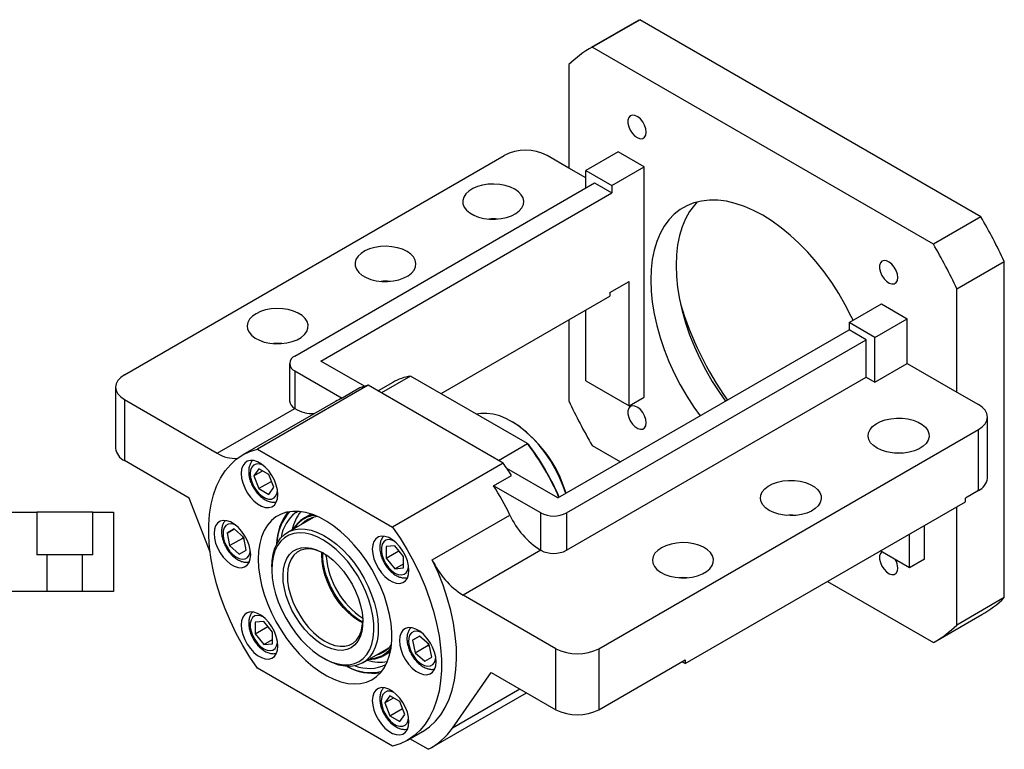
# Paper-space layout 'MBCS35L-I' of a CAD drawing. Header units: millimetres. Extents: x 11 to 324, y 10 to 199.
# Tile 4 of 4: x 179 to 287, y 119 to 199. Entities that reach past the tile are written whole.
import ezdxf

# ---------------------------------------------------------------- set-up
doc = ezdxf.new("R2010")
doc.units = ezdxf.units.MM

psp = doc.layouts.new('MBCS35L-I')

# ---------------------------------------------------------------- linework, layer by layer
at = {"color": 7, "linetype": 'Continuous', "lineweight": 25}
for p, q in [((246.6739, 198.6949), (241.4885, 195.7014)), ((241.5937, 195.7615), (246.7792, 198.755)), ((246.6739, 198.6949), (246.7792, 198.755)), ((284.0656, 177.23), (246.7792, 198.755)), ((278.8802, 174.2365), (241.5937, 195.7615)), ((239.0238, 193.8428), (239.0238, 182.5474)), ((244.4449, 184.317), (240.9094, 182.276)), ((247.2733, 182.6842), (244.4449, 184.317)), ((190.4691, 159.9601), (231.9527, 183.908)), ((239.0238, 182.5474), (236.6667, 183.908)), ((240.9094, 181.4588), (239.0238, 182.5474)), ((240.9094, 180.3709), (240.9094, 182.276)), ((240.9094, 182.276), (243.7378, 180.6432)), ((243.7378, 180.6432), (247.2733, 182.6842)), ((247.2733, 157.5075), (247.2733, 182.6842)), ((209.0896, 162.0017), (241.8522, 180.9152)), ((241.8522, 180.9152), (243.7378, 179.8267)), ((211.918, 161.4575), (243.7378, 179.8267)), ((243.7378, 180.6432), (243.7378, 179.8267)), ((284.0656, 177.23), (278.8802, 174.2365)), ((281.4502, 169.3506), (286.6356, 172.3441)), ((286.6356, 135.5997), (286.6356, 172.3441)), ((243.5021, 168.9395), (245.6234, 170.1641)), ((245.6234, 156.5551), (245.6234, 170.1641)), ((281.4502, 158.0551), (281.4502, 169.3506)), ((225.0718, 157.8916), (243.5021, 168.5312)), ((243.5021, 168.9395), (243.5021, 168.5312)), ((240.9094, 159.2764), (240.9094, 167.0344)), ((269.6651, 165.6757), (273.2006, 167.7167)), ((273.2006, 167.7167), (276.029, 166.0839)), ((239.0238, 165.9459), (239.0238, 157.0985)), ((272.4935, 164.0429), (276.029, 166.0839)), ((276.029, 161.1847), (276.029, 166.0839)), ((237.8452, 146.49), (269.6651, 164.8592)), ((272.4935, 164.0429), (269.6651, 165.6757)), ((269.6651, 165.6757), (269.6651, 164.8592)), ((271.5507, 163.7706), (269.6651, 164.8592)), ((238.7881, 144.8572), (271.5507, 163.7706)), ((271.5507, 159.6879), (271.5507, 163.7706)), ((272.4935, 159.1437), (272.4935, 164.0429)), ((216.6894, 158.703), (211.918, 161.4575)), ((208.5038, 161.1853), (208.5038, 157.1026)), ((209.0896, 160.3689), (214.2414, 157.3948)), ((209.0896, 160.3689), (209.0896, 156.2862)), ((272.4935, 159.1437), (276.029, 161.1847)), ((276.029, 161.1847), (281.4502, 158.0551)), ((221.7399, 159.8151), (218.558, 157.9782)), ((234.5288, 152.4322), (221.7399, 159.8151)), ((238.7881, 140.7745), (271.5507, 159.6879)), ((271.5507, 159.6879), (272.4935, 159.1437)), ((189.4928, 158.5994), (189.4928, 151.931)), ((217.1023, 158.8186), (205.0108, 151.8383)), ((216.1977, 158.5242), (214.2414, 157.3948)), ((231.8596, 150.2994), (217.1023, 158.8186)), ((219.8017, 159.1262), (218.1855, 158.1932)), ((240.9094, 159.2764), (245.6234, 156.5551)), ((190.4691, 157.2387), (190.4691, 150.5703)), ((190.4691, 157.2387), (200.6064, 151.3866)), ((245.6234, 156.5551), (247.2733, 157.5075)), ((281.4502, 158.0551), (283.8072, 156.6944)), ((200.6064, 151.3866), (209.0916, 156.285)), ((213.5253, 157.0425), (203.3901, 151.1916)), ((209.0896, 156.2862), (209.0916, 156.285)), ((284.7835, 148.6653), (284.7835, 155.3337)), ((232.8965, 154.7889), (232.7787, 154.857)), ((242.3236, 130.0251), (283.8072, 153.9731)), ((283.8072, 147.3046), (283.8072, 153.9731)), ((205.0108, 151.8383), (219.7681, 143.3191)), ((231.3469, 150.5953), (234.5288, 152.4322)), ((234.5288, 152.4322), (234.6118, 152.3843)), ((241.5937, 152.2126), (244.676, 150.4333)), ((197.5402, 146.4882), (190.4691, 150.5703)), ((205.1498, 149.6909), (204.6055, 148.9164)), ((206.2385, 149.0624), (205.1498, 149.6909)), ((231.8596, 150.2994), (219.7681, 143.3191)), ((237.8452, 146.49), (232.2724, 149.7071)), ((204.6055, 148.9164), (205.5484, 149.4607)), ((204.6055, 148.9164), (205.1498, 147.5134)), ((206.7828, 147.6594), (206.2385, 149.0624)), ((230.8078, 147.8313), (232.7641, 148.9606)), ((206.5303, 148.3103), (205.1498, 147.5134)), ((205.1498, 147.5134), (206.2385, 146.8849)), ((206.2385, 146.8849), (206.7828, 147.6594)), ((235.9596, 144.8572), (230.8078, 147.8313)), ((199.8147, 140.5885), (197.5402, 146.4882)), ((283.8072, 147.3046), (282.393, 146.4882)), ((282.393, 146.08), (282.393, 146.4882)), ((251.7517, 128.3911), (282.393, 146.08)), ((281.4502, 132.6063), (281.4502, 145.5357)), ((173.6029, 144.9499), (180.8809, 144.9499)), ((180.8809, 144.9499), (180.8809, 140.2833)), ((186.9916, 144.9499), (180.8809, 144.9499)), ((186.9916, 140.2833), (186.9916, 144.9499)), ((186.9916, 144.9499), (189.2696, 144.9499)), ((189.2696, 144.9499), (189.2696, 136.2833)), ((211.1087, 144.3702), (208.2731, 142.7332)), ((209.1852, 144.8981), (209.3837, 145.0285)), ((210.8703, 144.7329), (210.0599, 144.2651)), ((210.9764, 144.2938), (211.0328, 144.349)), ((224.114, 139.7211), (232.5993, 144.6196)), ((235.9596, 140.7745), (235.9596, 144.8572)), ((238.7881, 144.8572), (238.7881, 140.7745)), ((210.1937, 143.943), (209.8215, 143.6271)), ((277.9146, 139.8187), (277.9146, 143.4947)), ((202.4438, 143.1028), (201.674, 142.6582)), ((201.674, 142.6582), (202.4439, 143.1027)), ((201.674, 142.6582), (201.9558, 141.2813)), ((201.9558, 141.2813), (203.3997, 142.1148)), ((203.4954, 142.1703), (202.4438, 143.1028)), ((203.3646, 142.2863), (203.3997, 142.1148)), ((203.3997, 142.1148), (203.5305, 141.9988)), ((203.7772, 140.7934), (203.4954, 142.1703)), ((276.2647, 138.8662), (276.2647, 142.5422)), ((201.9558, 141.2813), (203.0074, 140.3488)), ((220.0275, 141.2706), (219.0847, 141.1863)), ((219.0847, 141.1863), (219.0847, 139.9291)), ((220.9703, 140.0977), (220.0275, 141.2706)), ((182.021, 140.2833), (180.8809, 140.2833)), ((182.021, 136.2833), (182.021, 140.2833)), ((185.8516, 140.2833), (182.021, 140.2833)), ((185.8516, 140.2833), (185.8516, 136.2833)), ((186.9916, 140.2833), (185.8516, 140.2833)), ((203.0074, 140.3488), (203.7772, 140.7934)), ((219.0847, 139.9291), (220.4652, 140.7261)), ((219.0847, 139.9291), (220.0275, 138.7563)), ((220.9703, 138.8406), (220.9703, 140.0977)), ((235.9576, 140.7757), (227.4723, 135.8772)), ((235.9596, 140.7745), (235.9576, 140.7757)), ((276.2647, 138.8662), (273.0809, 140.7042)), ((206.5676, 138.9636), (206.5676, 138.6915)), ((220.0275, 138.7563), (220.9703, 139.3006)), ((220.0275, 138.7563), (220.9703, 138.8406)), ((277.9146, 139.8187), (276.2647, 138.8662)), ((267.305, 137.3698), (278.8802, 130.6876)), ((182.021, 136.2833), (170.9363, 136.2833)), ((185.8516, 136.2833), (182.021, 136.2833)), ((189.2696, 136.2833), (185.8516, 136.2833)), ((237.6095, 130.0251), (227.4723, 135.8772)), ((286.6356, 135.5997), (281.4502, 132.6063)), ((278.9854, 130.7477), (284.1709, 133.7412)), ((205.6941, 132.9934), (204.7513, 132.9091)), ((204.7513, 132.9091), (204.7513, 131.652)), ((204.7513, 131.652), (206.1318, 132.4489)), ((206.6369, 131.8206), (205.6941, 132.9934)), ((204.7513, 131.652), (205.6941, 130.4791)), ((206.6369, 130.5635), (206.6369, 131.8206)), ((222.7142, 131.4009), (221.9444, 130.9564)), ((221.9444, 130.9564), (222.7143, 131.4008)), ((223.7658, 130.4685), (222.7142, 131.4009)), ((205.6941, 130.4791), (206.637, 131.0234)), ((205.6941, 130.4791), (206.6369, 130.5635)), ((221.9444, 130.9564), (222.2262, 129.5794)), ((222.2262, 129.5794), (223.6701, 130.413)), ((223.635, 130.5845), (223.6701, 130.413)), ((223.6701, 130.413), (223.8009, 130.297)), ((224.0476, 129.0915), (223.7658, 130.4685)), ((216.5057, 128.4723), (219.3414, 130.1092)), ((218.7259, 129.2536), (219.5363, 129.7214)), ((219.3155, 130.0632), (219.2091, 130.0329)), ((222.2262, 129.5794), (223.2778, 128.647)), ((237.6095, 123.3567), (237.6095, 130.0251)), ((242.3236, 130.0251), (242.3236, 123.3567)), ((212.1528, 129.0165), (212.3885, 128.8804)), ((223.2778, 128.647), (224.0476, 129.0915)), ((242.3236, 123.3567), (251.7517, 128.7994)), ((251.7517, 128.3911), (251.3981, 128.5953)), ((251.7517, 128.7994), (251.7517, 128.3911)), ((219.7681, 119.3672), (205.0108, 127.8864)), ((226.3117, 121.3552), (230.5385, 127.4387)), ((230.5385, 127.4387), (237.6095, 123.3567)), ((219.4831, 124.8648), (218.9388, 124.0903)), ((220.5718, 124.2363), (219.4831, 124.8648)), ((224.0385, 119.2342), (234.3946, 125.2127)), ((218.9388, 124.0903), (219.8818, 124.6347)), ((218.9388, 124.0903), (219.4831, 122.6874)), ((221.1161, 122.8334), (220.5718, 124.2363)), ((219.4831, 122.6874), (220.8636, 123.4843)), ((220.5718, 122.0589), (221.1161, 122.8334)), ((219.4831, 122.6874), (220.5718, 122.0589)), ((221.3887, 120.0139), (223.0386, 120.9663)), ((223.6541, 119.0288), (221.6682, 120.1752))]:
    psp.add_line(p, q, dxfattribs=at)
at = {"color": 8, "linetype": 'Continuous', "lineweight": 25}
for p, q in [((212.5177, 140.0881), (212.5094, 140.2799)), ((233.6941, 125.617), (226.3117, 121.3552))]:
    psp.add_line(p, q, dxfattribs=at)
at = {"color": 7, "linetype": 'Continuous', "lineweight": 25, "flags": 128}
for points in [[(247.4887, 186.462), (247.4442, 186.8286), (247.3146, 187.2141), (247.1115, 187.5841), (246.8529, 187.9058), (246.5618, 188.1506), (246.2641, 188.2967), (245.9861, 188.3312), (245.7526, 188.251), (245.5844, 188.0632), (245.4964, 187.7845), (245.4964, 187.4397), (245.5844, 187.0594), (245.7526, 186.6774), (245.9861, 186.3276), (246.2641, 186.0412), (246.5618, 185.8435), (246.8529, 185.7522), (247.1115, 185.7753), (247.3146, 185.9108), (247.4442, 186.1467), (247.4887, 186.462)], [(233.1312, 180.2342), (232.6425, 180.4671), (232.0863, 180.6424), (231.4827, 180.7538), (230.8535, 180.7973), (230.2214, 180.7712), (229.6093, 180.6765), (229.0393, 180.5166), (228.532, 180.2974), (228.1057, 180.0267), (227.7759, 179.7143), (227.5544, 179.3716), (227.4493, 179.0108), (227.4644, 178.6451), (227.5991, 178.2876), (227.8486, 177.9513), (228.2038, 177.6483), (228.6519, 177.3897), (229.1767, 177.1846), (229.7592, 177.0406), (230.3785, 176.9628), (231.012, 176.9541), (231.6369, 177.0148), (232.2307, 177.1426), (232.7718, 177.333), (233.2407, 177.5791), (233.6205, 177.872), (233.8973, 178.201), (234.0614, 178.5544), (234.1066, 178.9193), (234.0313, 179.2826), (233.8384, 179.631), (233.5347, 179.9521), (233.1312, 180.2342)], [(270.1023, 165.9281), (269.9091, 166.3341), (269.2544, 167.6047), (268.5381, 168.8454), (267.7651, 170.0477), (266.9406, 171.2033), (266.0704, 172.3045), (265.1603, 173.3436), (264.2166, 174.3136), (263.2458, 175.2079), (262.2543, 176.0203), (261.2491, 176.7453), (260.237, 177.3779), (259.2248, 177.9139), (258.2196, 178.3495), (257.2282, 178.6818), (256.2573, 178.9085), (255.3136, 179.028), (254.4035, 179.0396), (253.5333, 178.9432), (252.7089, 178.7394), (251.9358, 178.4296), (251.2195, 178.016), (250.5648, 177.5013), (249.9762, 176.8891), (249.4577, 176.1836), (249.0128, 175.3895), (248.6445, 174.5123), (248.3555, 173.558), (248.1476, 172.5331), (248.0223, 171.4447), (247.9804, 170.3001), (248.0223, 169.1071), (248.1476, 167.874), (248.3555, 166.6091), (248.6445, 165.3211), (249.0128, 164.0188), (249.4577, 162.711), (249.9762, 161.4068), (250.5648, 160.115), (251.2195, 158.8444), (251.9358, 157.6037), (252.7089, 156.4014), (253.3768, 155.4562)], [(253.0739, 178.8444), (252.7575, 178.4947), (252.239, 177.7892), (251.7941, 176.9951), (251.4258, 176.1179), (251.1368, 175.1636), (250.9289, 174.1387), (250.8036, 173.0503), (250.7617, 171.9057)], [(221.3461, 173.4308), (220.8574, 173.6637), (220.3012, 173.839), (219.6976, 173.9504), (219.0684, 173.9939), (218.4363, 173.9678), (217.8242, 173.8731), (217.2542, 173.7132), (216.7469, 173.494), (216.3206, 173.2233), (215.9908, 172.9109), (215.7693, 172.5682), (215.6642, 172.2074), (215.6793, 171.8417), (215.814, 171.4842), (216.0635, 171.1479), (216.4187, 170.8449), (216.8668, 170.5863), (217.3916, 170.3812), (217.9741, 170.2372), (218.5933, 170.1594), (219.2269, 170.1507), (219.8518, 170.2114), (220.4455, 170.3392), (220.9867, 170.5296), (221.4556, 170.7757), (221.8353, 171.0686), (222.1122, 171.3976), (222.2762, 171.751), (222.3215, 172.1159), (222.2462, 172.4792), (222.0533, 172.8276), (221.7496, 173.1487), (221.3461, 173.4308)], [(274.9887, 170.5865), (274.9442, 170.9532), (274.8146, 171.3387), (274.6115, 171.7087), (274.3529, 172.0304), (274.0618, 172.2751), (273.7641, 172.4213), (273.4861, 172.4558), (273.2526, 172.3755), (273.0844, 172.1878), (272.9964, 171.9091), (272.9964, 171.5643), (273.0844, 171.1839), (273.2526, 170.8019), (273.4861, 170.4522), (273.7641, 170.1657), (274.0618, 169.9681), (274.3529, 169.8768), (274.6115, 169.8999), (274.8146, 170.0354), (274.9442, 170.2713), (274.9887, 170.5865)], [(250.7617, 171.9057), (250.8036, 170.7127), (250.9289, 169.4796), (251.1368, 168.2147), (251.4258, 166.9267), (251.7941, 165.6244), (252.239, 164.3166), (252.7575, 163.0124), (253.3461, 161.7206), (254.0008, 160.45), (254.7171, 159.2093), (255.4901, 158.007), (256.1581, 157.0618)], [(204.8469, 166.6274), (204.4435, 166.3453), (204.1398, 166.0242), (203.9468, 165.6758), (203.8716, 165.3125), (203.9168, 164.9476), (204.0808, 164.5942), (204.3577, 164.2652), (204.7374, 163.9723), (205.2064, 163.7262), (205.7475, 163.5358), (206.3412, 163.408), (206.9662, 163.3473), (207.5997, 163.356), (208.2189, 163.4338), (208.8014, 163.5778), (209.3263, 163.7829), (209.7744, 164.0415), (210.1295, 164.3445), (210.379, 164.6808), (210.5137, 165.0383), (210.5288, 165.404), (210.4237, 165.7648), (210.2022, 166.1075), (209.8724, 166.4199), (209.4462, 166.6906), (208.9388, 166.9098), (208.3688, 167.0697), (207.7567, 167.1644), (207.1246, 167.1905), (206.4954, 167.147), (205.8918, 167.0356), (205.3356, 166.8603), (204.8469, 166.6274)], [(207.6716, 163.3614), (207.1246, 163.3799), (206.7363, 163.3615)], [(190.4691, 159.9601), (190.0545, 159.6685), (189.7465, 159.3358), (189.5568, 158.9748), (189.4928, 158.5994), (189.5568, 158.224), (189.7465, 157.863), (190.0545, 157.5303), (190.4691, 157.2387)], [(247.4887, 154.706), (247.4442, 155.0726), (247.3146, 155.4581), (247.1115, 155.8281), (246.8529, 156.1498), (246.5618, 156.3946), (246.2641, 156.5407), (245.9861, 156.5752), (245.7526, 156.495), (245.5844, 156.3072), (245.4964, 156.0285), (245.4964, 155.6837), (245.5844, 155.3034), (245.7526, 154.9214), (245.9861, 154.5716), (246.2641, 154.2852), (246.5618, 154.0875), (246.8529, 153.9962), (247.1115, 154.0193), (247.3146, 154.1548), (247.4442, 154.3907), (247.4887, 154.706)], [(283.8072, 153.9731), (284.2217, 154.2647), (284.5298, 154.5974), (284.7194, 154.9583), (284.7835, 155.3337), (284.7195, 155.7092), (284.5298, 156.0701), (284.2217, 156.4028), (283.8072, 156.6944)], [(238.7033, 146.9853), (238.4217, 147.795), (238.0215, 148.7449), (237.5531, 149.677), (237.0223, 150.579), (236.4363, 151.4392), (235.8025, 152.2464), (235.1293, 152.99), (234.4254, 153.6604), (233.7001, 154.2489), (232.9627, 154.7477), (232.223, 155.1503), (231.4904, 155.4516), (230.7747, 155.6475), (230.085, 155.7356), (229.4305, 155.7146), (228.9857, 155.6321)], [(272.7292, 151.932), (272.3257, 152.2141), (272.022, 152.5352), (271.829, 152.8837), (271.7538, 153.2469), (271.799, 153.6118), (271.963, 153.9652), (272.2399, 154.2943), (272.6197, 154.5871), (273.0886, 154.8332), (273.6297, 155.0236), (274.2235, 155.1515), (274.8484, 155.2121), (275.4819, 155.2034), (276.1012, 155.1256), (276.6837, 154.9816), (277.2085, 154.7766), (277.6566, 154.5179), (278.0118, 154.2149), (278.2613, 153.8786), (278.396, 153.5212), (278.411, 153.1554), (278.306, 152.7947), (278.0845, 152.4519), (277.7547, 152.1395), (277.3284, 151.8688), (276.8211, 151.6496), (276.2511, 151.4898), (275.639, 151.3951), (275.0069, 151.369), (274.3777, 151.4124), (273.774, 151.5238), (273.2178, 151.6991), (272.7292, 151.932)], [(205.0108, 127.8864), (204.1781, 129.113), (203.4018, 130.384), (202.6871, 131.6909), (202.0388, 133.0245), (201.4616, 134.3758), (200.9592, 135.7355), (200.5352, 137.0944), (200.1925, 138.443), (199.9333, 139.7721), (199.7596, 141.0726), (199.6724, 142.3357), (199.6724, 143.5526), (199.7596, 144.715), (199.9333, 145.8149), (200.1925, 146.8448), (200.5352, 147.7977), (200.9592, 148.667), (201.4616, 149.4467), (202.0388, 150.1315), (202.6871, 150.7167), (203.4018, 151.1983), (204.1781, 151.573), (205.0108, 151.8383)], [(203.2193, 149.1723), (203.263, 148.6661), (203.3925, 148.1314), (203.6019, 147.5916), (203.8822, 147.0704), (204.221, 146.5905), (204.6036, 146.1729), (205.0133, 145.8358), (205.4322, 145.594), (205.8418, 145.4581), (206.2245, 145.4339), (206.5633, 145.5226), (206.8436, 145.7202), (207.053, 146.0182), (207.1824, 146.4035), (207.2262, 146.8592), (207.1824, 147.3655), (207.053, 147.9002), (206.8436, 148.4399), (206.5633, 148.9612), (206.2245, 149.4411), (205.8418, 149.8587), (205.4322, 150.1957), (205.0133, 150.4375), (204.6036, 150.5735), (204.221, 150.5976), (203.8822, 150.509), (203.6019, 150.3113), (203.3925, 150.0134), (203.263, 149.6281), (203.2193, 149.1723)], [(260.9441, 145.1286), (260.5406, 145.4107), (260.2369, 145.7318), (260.0439, 146.0803), (259.9687, 146.4435), (260.0139, 146.8084), (260.1779, 147.1618), (260.4548, 147.4909), (260.8346, 147.7837), (261.3035, 148.0298), (261.8446, 148.2202), (262.4384, 148.348), (263.0633, 148.4087), (263.6968, 148.4), (264.316, 148.3222), (264.8986, 148.1782), (265.4234, 147.9732), (265.8715, 147.7145), (266.2267, 147.4115), (266.4761, 147.0752), (266.6109, 146.7178), (266.6259, 146.352), (266.5208, 145.9913), (266.2994, 145.6485), (265.9696, 145.3361), (265.5433, 145.0654), (265.036, 144.8462), (264.466, 144.6864), (263.8539, 144.5917), (263.2218, 144.5656), (262.5925, 144.609), (261.9889, 144.7204), (261.4327, 144.8957), (260.9441, 145.1286)], [(205.0826, 139.8208), (205.124, 138.9001), (205.2477, 137.942), (205.4524, 136.9573), (205.7356, 135.9574), (206.0942, 134.9534), (206.5242, 133.9568), (207.0206, 132.9788), (207.5778, 132.0305), (208.1896, 131.1227), (208.8489, 130.2657), (209.5484, 129.4692), (210.28, 128.7421), (211.0355, 128.0928), (211.8064, 127.5286), (212.5839, 127.0558), (213.3592, 126.6799), (214.1235, 126.4051), (214.8681, 126.2345), (215.5847, 126.1701), (216.2651, 126.2125), (216.9015, 126.3614), (217.4868, 126.6149), (218.0144, 126.9702), (218.4782, 127.4234), (218.8731, 127.9693), (219.1945, 128.6016), (219.4387, 129.3133), (219.6031, 130.0962), (219.6858, 130.9415), (219.6858, 131.8397), (219.6031, 132.7804), (219.4387, 133.7532), (219.1945, 134.7469), (218.8731, 135.7503), (218.4782, 136.752), (218.0144, 137.7407), (217.4868, 138.7052), (216.9015, 139.6345), (216.2651, 140.5182), (215.5847, 141.3462), (214.8681, 142.109), (214.1235, 142.7982), (213.3592, 143.4058), (212.5839, 143.925), (211.8064, 144.35), (211.0355, 144.6758), (210.28, 144.8988), (209.5484, 145.0165), (208.8489, 145.0275), (208.1896, 144.9318), (207.5778, 144.7303), (207.0206, 144.4254), (206.5242, 144.0206), (206.0942, 143.5203), (205.7356, 142.9304), (205.4524, 142.2574), (205.2477, 141.5091), (205.124, 140.6938), (205.0826, 139.8208)], [(200.2507, 142.6102), (200.2945, 142.104), (200.4239, 141.5692), (200.6334, 141.0295), (200.9136, 140.5083), (201.2525, 140.0284), (201.6351, 139.6108), (202.0448, 139.2737), (202.4636, 139.0319), (202.8733, 138.896), (203.2559, 138.8718), (203.5948, 138.9605), (203.875, 139.1581), (204.0845, 139.4561), (204.2139, 139.8413), (204.2577, 140.2971), (204.2139, 140.8034), (204.0845, 141.3381), (203.875, 141.8778), (203.5948, 142.399), (203.2559, 142.8789), (202.8733, 143.2966), (202.4636, 143.6336), (202.0448, 143.8754), (201.6351, 144.0114), (201.2525, 144.0355), (200.9136, 143.9469), (200.6334, 143.7492), (200.4239, 143.4512), (200.2945, 143.066), (200.2507, 142.6102)], [(219.7681, 143.3191), (220.6007, 142.0925), (221.377, 140.8214), (222.0918, 139.5146), (222.74, 138.181), (223.3172, 136.8297), (223.8196, 135.4699), (224.2436, 134.1111), (224.5864, 132.7625), (224.8455, 131.4334), (225.0192, 130.1329), (225.1064, 128.8698), (225.1064, 127.6529), (225.0192, 126.4905), (224.8455, 125.3906), (224.5864, 124.3607), (224.2436, 123.4078), (223.8196, 122.5385), (223.3172, 121.7588), (222.74, 121.074), (222.0918, 120.4888), (221.377, 120.0071), (220.6007, 119.6324), (219.7681, 119.3672)], [(206.5676, 138.9636), (206.5957, 139.6079), (206.7069, 140.3453), (206.901, 141.0136), (207.1751, 141.603), (207.5252, 142.1048), (207.9463, 142.5119), (208.4321, 142.8182), (208.9757, 143.0193), (209.569, 143.1122), (210.2035, 143.0956), (210.8698, 142.9698), (211.5583, 142.7365), (212.2589, 142.3992), (212.9614, 141.9628), (213.6556, 141.4337), (214.3313, 140.8195), (214.9787, 140.1293), (215.5884, 139.373), (216.1514, 138.5618), (216.6595, 137.7074), (217.1054, 136.8223), (217.4825, 135.9195), (217.7853, 135.012), (218.0094, 134.1131), (218.1516, 133.236), (218.2098, 132.3934), (218.1831, 131.5975), (218.0719, 130.8601), (217.8778, 130.1919), (217.6037, 129.6025), (217.2536, 129.1006), (216.8325, 128.6936), (216.3467, 128.3873), (215.8031, 128.1862), (215.2098, 128.0933), (214.5753, 128.1099), (213.909, 128.2357), (213.2205, 128.469), (212.5199, 128.8062), (212.3885, 128.8804)], [(206.7612, 136.896), (206.9813, 136.0165), (207.2797, 135.1286), (207.6521, 134.2459), (208.0927, 133.3817), (208.5948, 132.5491), (209.1509, 131.7607), (209.7525, 131.0285), (210.3905, 130.3636), (211.0553, 129.776), (211.7367, 129.2747), (212.4244, 128.8673), (213.108, 128.5599), (213.7771, 128.3572), (214.4217, 128.2623), (215.0318, 128.2766), (215.5984, 128.3999), (216.1127, 128.6303), (216.567, 128.9643), (216.9544, 129.3969), (217.269, 129.9215), (217.5061, 130.5302), (217.662, 131.2137), (217.7345, 131.9617), (217.7223, 132.7628), (217.6257, 133.6049), (217.4462, 134.4752), (217.1865, 135.3606), (216.8504, 136.2476), (216.4432, 137.1227), (215.9709, 137.9727), (215.4408, 138.7847), (214.8608, 139.5465), (214.2398, 140.2463), (213.5872, 140.8738), (212.9129, 141.4192), (212.227, 141.8745), (211.54, 142.2326), (210.8624, 142.4881), (210.2043, 142.6372), (209.5758, 142.6776), (208.9863, 142.6087), (208.4448, 142.4315), (207.9596, 142.1487), (207.538, 141.7647), (207.1863, 141.2851), (206.9099, 140.7174), (206.713, 140.0701), (206.5986, 139.353), (206.5684, 138.577), (206.6229, 137.7538), (206.7612, 136.896)], [(217.5526, 140.8979), (217.5964, 140.3916), (217.7258, 139.8569), (217.9352, 139.3171), (218.2155, 138.7959), (218.5543, 138.316), (218.937, 137.8984), (219.3467, 137.5613), (219.7655, 137.3196), (220.1752, 137.1836), (220.5578, 137.1594), (220.8967, 137.2481), (221.1769, 137.4458), (221.3863, 137.7437), (221.5158, 138.129), (221.5595, 138.5847), (221.5158, 139.091), (221.3863, 139.6257), (221.1769, 140.1655), (220.8967, 140.6867), (220.5578, 141.1666), (220.1752, 141.5842), (219.7655, 141.9213), (219.3467, 142.1631), (218.937, 142.299), (218.5543, 142.3232), (218.2155, 142.2345), (217.9352, 142.0369), (217.7258, 141.7389), (217.5964, 141.3536), (217.5526, 140.8979)], [(207.9444, 136.5824), (207.8269, 137.3394), (207.7937, 138.0601), (207.8454, 138.7302), (207.9809, 139.3368), (208.1976, 139.8681), (208.4913, 140.3138), (208.8563, 140.665), (209.2855, 140.9151), (209.7705, 141.0592), (210.3019, 141.0944), (210.8693, 141.0201), (211.4618, 140.8376), (212.0677, 140.5507), (212.6753, 140.1648), (213.2727, 139.6874), (213.8483, 139.1279), (214.391, 138.4971), (214.8901, 137.8074), (215.336, 137.072), (215.7199, 136.3055), (216.0344, 135.5226), (216.2734, 134.7386), (216.4322, 133.9688), (216.5077, 133.2281), (216.4985, 132.5311), (216.4047, 131.8911), (216.2281, 131.3208), (215.9723, 130.8311), (215.6421, 130.4317), (215.244, 130.1302), (214.7858, 129.9327), (214.2764, 129.8428), (213.7256, 129.8624), (213.1443, 129.9911), (212.5436, 130.2264), (211.9354, 130.5637), (211.3314, 130.9964), (210.7434, 131.5161), (210.1829, 132.1127), (209.6608, 132.7745), (209.1871, 133.4888), (208.7712, 134.2416), (208.4212, 135.0182), (208.1437, 135.8036), (207.9444, 136.5824)], [(249.159, 141.0466), (248.7555, 140.7645), (248.4518, 140.4434), (248.2588, 140.095), (248.1836, 139.7317), (248.2288, 139.3668), (248.3928, 139.0135), (248.6697, 138.6844), (249.0495, 138.3915), (249.5184, 138.1454), (250.0595, 137.955), (250.6532, 137.8272), (251.2782, 137.7665), (251.9117, 137.7752), (252.5309, 137.853), (253.1135, 137.997), (253.6383, 138.2021), (254.0864, 138.4607), (254.4416, 138.7637), (254.691, 139.1), (254.8257, 139.4575), (254.8408, 139.8232), (254.7357, 140.184), (254.5143, 140.5267), (254.1845, 140.8391), (253.7582, 141.1098), (253.2509, 141.329), (252.6809, 141.4889), (252.0687, 141.5836), (251.4367, 141.6097), (250.8074, 141.5662), (250.2038, 141.4548), (249.6476, 141.2795), (249.159, 141.0466)], [(212.2432, 140.4473), (211.8904, 140.619), (211.3128, 140.8223), (210.7571, 140.9194), (210.2346, 140.9082), (209.756, 140.789), (209.331, 140.5643), (208.9682, 140.2385), (208.6751, 139.8184), (208.4576, 139.3125), (208.3202, 138.731), (208.2656, 138.0859), (208.2949, 137.3902), (208.4076, 136.6581)], [(273.2412, 140.6117), (273.0844, 140.4318), (272.9964, 140.1531), (272.9964, 139.8083), (273.0844, 139.428), (273.2526, 139.046), (273.4861, 138.6962), (273.7641, 138.4098), (274.0618, 138.2121), (274.3529, 138.1208), (274.6115, 138.1439), (274.8146, 138.2794), (274.9442, 138.5153), (274.9887, 138.8306), (274.9887, 138.8306)], [(223.0386, 120.9663), (223.0613, 120.9795), (223.7888, 121.4785), (224.4462, 122.0856), (225.029, 122.7965), (225.533, 123.6062), (225.9545, 124.5088), (226.2905, 125.4977), (226.5386, 126.5661), (226.697, 127.7061), (226.7646, 128.9096), (226.7409, 130.1679), (226.6261, 131.4721), (226.4209, 132.8128), (226.1269, 134.1803), (225.7462, 135.5648), (225.2815, 136.9565), (224.7362, 138.3452), (224.114, 139.7211)], [(251.9836, 137.7807), (251.4367, 137.7991), (251.0483, 137.7807)], [(208.4076, 136.6581), (208.6014, 135.9046), (208.8722, 135.1448), (209.2147, 134.3945), (209.6218, 133.6687), (210.0852, 132.9823), (210.5955, 132.3492), (211.1424, 131.7823), (211.7146, 131.2933), (212.3006, 130.8919), (212.8884, 130.5865), (213.466, 130.3832), (214.0218, 130.2861), (214.5442, 130.2973), (215.0228, 130.4164), (215.4479, 130.6412), (215.8106, 130.9669), (216.1037, 131.387), (216.3212, 131.893), (216.4586, 132.4744), (216.5116, 133.0535)], [(203.2193, 132.6207), (203.263, 132.1145), (203.3925, 131.5798), (203.6019, 131.04), (203.8822, 130.5188), (204.221, 130.0389), (204.6036, 129.6213), (205.0133, 129.2842), (205.4322, 129.0424), (205.8418, 128.9065), (206.2245, 128.8823), (206.5633, 128.971), (206.8436, 129.1686), (207.053, 129.4666), (207.1824, 129.8518), (207.2262, 130.3076), (207.1824, 130.8139), (207.053, 131.3486), (206.8436, 131.8883), (206.5633, 132.4095), (206.2245, 132.8894), (205.8418, 133.3071), (205.4322, 133.6441), (205.0133, 133.8859), (204.6036, 134.0219), (204.221, 134.046), (203.8822, 133.9574), (203.6019, 133.7597), (203.3925, 133.4617), (203.263, 133.0765), (203.2193, 132.6207)], [(220.5211, 130.9084), (220.5649, 130.4021), (220.6943, 129.8674), (220.9038, 129.3276), (221.184, 128.8064), (221.5229, 128.3265), (221.9055, 127.9089), (222.3152, 127.5718), (222.734, 127.3301), (223.1437, 127.1941), (223.5263, 127.1699), (223.8652, 127.2586), (224.1454, 127.4563), (224.3549, 127.7542), (224.4843, 128.1395), (224.5281, 128.5952), (224.4843, 129.1015), (224.3549, 129.6362), (224.1454, 130.176), (223.8652, 130.6972), (223.5263, 131.1771), (223.1437, 131.5947), (222.734, 131.9318), (222.3152, 132.1736), (221.9055, 132.3095), (221.5229, 132.3337), (221.184, 132.245), (220.9038, 132.0474), (220.6943, 131.7494), (220.5649, 131.3641), (220.5211, 130.9084)], [(217.5526, 124.3463), (217.5964, 123.84), (217.7258, 123.3053), (217.9352, 122.7655), (218.2155, 122.2443), (218.5543, 121.7644), (218.937, 121.3468), (219.3467, 121.0097), (219.7655, 120.7679), (220.1752, 120.632), (220.5578, 120.6078), (220.8967, 120.6965), (221.1769, 120.8942), (221.3863, 121.1921), (221.5158, 121.5774), (221.5595, 122.0331), (221.5158, 122.5394), (221.3863, 123.0741), (221.1769, 123.6139), (220.8967, 124.1351), (220.5578, 124.615), (220.1752, 125.0326), (219.7655, 125.3697), (219.3467, 125.6115), (218.937, 125.7474), (218.5543, 125.7716), (218.2155, 125.6829), (217.9352, 125.4853), (217.7258, 125.1873), (217.5964, 124.802), (217.5526, 124.3463)]]:
    psp.add_lwpolyline(points, dxfattribs=at)
at = {"color": 8, "linetype": 'Continuous', "lineweight": 25, "flags": 128}
for points in [[(205.6256, 150.0494), (205.5142, 150.103), (205.1648, 150.2053), (204.8461, 150.1961), (204.5768, 150.076), (204.3723, 149.852), (204.2447, 149.5372), (204.2014, 149.1497)], [(204.2014, 149.1497), (204.2447, 148.7121), (204.3723, 148.2499), (204.5768, 147.7898), (204.8461, 147.3588), (205.1648, 146.9817), (205.5142, 146.6805), (205.8741, 146.4728), (206.2235, 146.3705), (206.5421, 146.3797), (206.8115, 146.4998), (207.0159, 146.7238), (207.1435, 147.0386), (207.1853, 147.3477)], [(202.6571, 143.4873), (202.4565, 143.5767), (202.113, 143.6514), (201.805, 143.6142), (201.5505, 143.4673), (201.3643, 143.2191), (201.2573, 142.8842), (201.2356, 142.4819), (201.3004, 142.0357), (201.4481, 141.5715), (201.6701, 141.1162)], [(201.6701, 141.1162), (201.9533, 140.6964), (202.2815, 140.3364), (202.6355, 140.0572), (202.9947, 139.8749), (203.3383, 139.8002), (203.6462, 139.8374), (203.9007, 139.9843), (204.0869, 140.2325), (204.1939, 140.5674), (204.2168, 140.7856)], [(219.959, 141.775), (219.6702, 141.8934), (219.3337, 141.9403), (219.0376, 141.8752), (218.7989, 141.7019), (218.6317, 141.4305), (218.5456, 141.0767), (218.5456, 140.6611), (218.6317, 140.2079), (218.7989, 139.7434), (219.0376, 139.2946), (219.3337, 138.8876), (219.6702, 138.546), (220.0275, 138.2896), (220.3847, 138.1335), (220.7212, 138.0866), (221.0174, 138.1517), (221.256, 138.325), (221.4232, 138.5964), (221.5094, 138.9502), (221.5187, 139.0732)], [(216.5001, 132.8368), (216.0719, 133.069), (215.4859, 133.4704), (214.9136, 133.9594), (214.3668, 134.5263), (213.8564, 135.1593), (213.393, 135.8458), (212.9859, 136.5715), (212.6435, 137.3219), (212.3726, 138.0816), (212.1788, 138.8352), (212.0661, 139.5673), (212.0368, 140.263), (212.0499, 140.5457)], [(205.6256, 133.4978), (205.3369, 133.6162), (205.0004, 133.6631), (204.7042, 133.598), (204.4656, 133.4247), (204.2984, 133.1533), (204.2122, 132.7996), (204.2122, 132.384), (204.2984, 131.9308), (204.4656, 131.4663), (204.7042, 131.0175), (205.0004, 130.6104), (205.3369, 130.2688), (205.6941, 130.0125)], [(222.9275, 131.7855), (222.7269, 131.8749), (222.3833, 131.9496), (222.0754, 131.9124), (221.8209, 131.7654), (221.6347, 131.5173), (221.5277, 131.1823), (221.5059, 130.7801), (221.5708, 130.3339), (221.7185, 129.8696), (221.9404, 129.4144), (222.2237, 128.9946), (222.5519, 128.6346), (222.9059, 128.3553), (223.2651, 128.173), (223.6087, 128.0983), (223.9166, 128.1355), (224.1711, 128.2825), (224.3573, 128.5306), (224.4643, 128.8656), (224.4872, 129.0837)], [(205.6941, 130.0125), (206.0514, 129.8563), (206.3879, 129.8095), (206.684, 129.8746), (206.9227, 130.0478), (207.0899, 130.3193), (207.176, 130.673), (207.1853, 130.7961)], [(219.959, 125.2234), (219.8475, 125.277), (219.4981, 125.3792), (219.1795, 125.37), (218.9101, 125.25), (218.7057, 125.026), (218.5781, 124.7111), (218.5347, 124.3236), (218.5781, 123.886), (218.7057, 123.4238), (218.9101, 122.9638), (219.1795, 122.5327), (219.4981, 122.1556), (219.8475, 121.8545), (220.2074, 121.6467), (220.5568, 121.5445), (220.8755, 121.5536), (221.1448, 121.6737), (221.3493, 121.8977), (221.4769, 122.2126), (221.5187, 122.5216)]]:
    psp.add_lwpolyline(points, dxfattribs=at)
at = {"color": 7, "linetype": 'Continuous', "lineweight": 25}
for centre, radius, start, end in [((247.8543, 184.6949), 12.7147, 119.497709, 133.988715), ((234.3097, 179.359), 5.1234, 62.609682, 117.390331), ((230.7742, 171.241), 5.7463, 85.332041, 94.667897), ((228.2473, 144.7505), 64.5802, 25.294869, 30.194228), ((223.0619, 141.757), 64.5802, 25.294869, 30.194228), ((218.9891, 164.438), 5.7459, 85.331756, 94.668244), ((286.1185, 178.1655), 36.4109, 196.685761, 215.193987), ((209.3994, 161.1853), 0.8732, 110.783345, 249.216716), ((222.6658, 154.1386), 5.7515, 99.264404, 119.866818), ((218.5863, 152.7214), 6.2751, 103.679694, 112.37331), ((216.5402, 151.8182), 6.0319, 112.402612, 119.988706), ((209.5047, 157.2024), 1.0059, 185.695011, 245.625299), ((211.036, 159.3049), 3.5917, 237.224221, 273.126044), ((297.412, 184.6921), 64.5802, 205.294869, 210.194228), ((225.3119, 143.0257), 13.9964, 16.503346, 57.186959), ((191.161, 152.0973), 1.6764, 185.694365, 245.625824), ((211.6948, 135.2011), 28.606, 23.378027, 37.039125), ((211.976, 135.3637), 28.321, 23.31068, 36.940686), ((202.532, 154.3602), 3.5426, 237.073801, 274.946819), ((275.0862, 145.6607), 5.7458, 85.331658, 94.66828), ((206.8802, 132.4465), 30.7033, 32.538147, 35.553491), ((283.1153, 148.8317), 1.6765, 294.37455, 354.305356), ((204.5982, 131.1055), 31.0917, 25.763192, 32.544159), ((212.8971, 141.3961), 5.799, 142.073265, 179.347194), ((212.6101, 141.3035), 5.5046, 137.888704, 178.152387), ((211.8174, 141.5203), 4.2823, 127.928093, 171.226498), ((213.378, 142.0646), 4.6764, 141.177682, 167.961791), ((211.5573, 141.6602), 3.0036, 97.88628, 125.113353), ((211.5863, 141.6074), 2.997, 96.086142, 125.061098), ((211.8635, 141.5626), 2.9077, 95.626192, 125.049917), ((240.7524, 148.3536), 8.9675, 204.607134, 237.676844), ((237.3738, 147.5866), 3.074, 242.609606, 297.390374), ((263.3011, 138.8577), 5.7454, 85.331373, 94.668627), ((211.7518, 141.4785), 3.2646, 126.073104, 150.044867), ((211.7537, 141.4616), 3.213, 126.010564, 147.822597), ((237.3738, 143.5039), 3.074, 242.609606, 297.390374), ((232.2671, 143.4552), 8.9675, 204.607134, 237.676844), ((272.9384, 138.7558), 2.0517, 2.088033, 29.004374), ((277.8003, 144.7532), 12.722, 300.049902, 313.98674), ((272.6196, 141.7542), 12.7147, 299.497709, 313.988715), ((217.3023, 132.156), 2.8894, 285.082974, 324.374128), ((217.1886, 131.9104), 3.0629, 269.389554, 321.607406), ((217.1777, 131.9314), 3.021, 271.692969, 323.607502), ((239.9666, 134.5741), 5.1234, 242.609632, 297.390343), ((217.6271, 132.9704), 5.6306, 240.0688, 278.499979), ((217.392, 132.6271), 5.2062, 240.633682, 283.314472), ((217.2125, 132.1332), 4.2628, 248.887489, 295.516566), ((218.4691, 133.0959), 4.5482, 251.647977, 279.201832), ((239.9666, 127.9057), 5.1234, 242.609632, 297.390343), ((220.5139, 125.2971), 7.011, 296.609055, 325.788461)]:
    psp.add_arc(centre, radius, start, end, dxfattribs=at)
at = {"color": 8, "linetype": 'Continuous', "lineweight": 25}
psp.add_arc((221.5335, 140.8902), 9.0514, 185.084018, 236.211222, dxfattribs=at)
at = {"color": 7, "linetype": 'Continuous', "lineweight": 25}
for points, knots in [([(204.4386, 150.5626), (204.4328, 150.5576), (204.3365, 150.4742), (204.2133, 150.2435), (204.0781, 149.8823), (204.0416, 149.5791), (204.0372, 149.3193), (204.0507, 149.0463), (204.1248, 148.6302), (204.2882, 148.1371), (204.5196, 147.6586), (204.81, 147.2121), (205.1497, 146.8136), (205.5296, 146.4785), (205.9412, 146.2205), (206.3536, 146.0688), (206.7301, 146.0132), (206.9503, 146.0521), (207.0473, 146.0692)], [0, 0, 0, 0, 0.00417117, 0.06962683, 0.13711253, 0.20974983, 0.22331468, 0.26509956, 0.34135343, 0.41732071, 0.49301059, 0.56868376, 0.64470432, 0.72147223, 0.79944513, 0.87868353, 0.94655207, 1, 1, 1, 1]), ([(201.4801, 143.9983), (201.4331, 143.9482), (201.3029, 143.8094), (201.1697, 143.5104), (201.0752, 143.1211), (201.0607, 142.6785), (201.1252, 142.2005), (201.2683, 141.708), (201.4361, 141.3281), (201.5963, 141.0359), (201.7727, 140.7529), (202.045, 140.3985), (202.4103, 140.0371), (202.8104, 139.7484), (203.2195, 139.5539), (203.616, 139.4688), (203.9051, 139.4557), (204.0507, 139.5008), (204.081, 139.5102)], [0, 0, 0, 0, 0.0372966, 0.10331585, 0.17247989, 0.24551989, 0.32104043, 0.39695596, 0.47258766, 0.49909571, 0.53959852, 0.61524632, 0.69154566, 0.76888765, 0.84756628, 0.91700155, 0.98273347, 1, 1, 1, 1]), ([(218.7782, 142.2868), (218.7586, 142.2688), (218.6502, 142.1695), (218.5218, 141.9193), (218.3999, 141.5506), (218.359, 141.1237), (218.3956, 140.6563), (218.5123, 140.1659), (218.7027, 139.6765), (218.9578, 139.2082), (219.2683, 138.7783), (219.6245, 138.4023), (220.0174, 138.0954), (220.4229, 137.8797), (220.8209, 137.7686), (221.1441, 137.7402), (221.324, 137.7854), (221.385, 137.8007)], [0, 0, 0, 0, 0.01452064, 0.07998985, 0.1478646, 0.2196244, 0.29451899, 0.37046629, 0.4461904, 0.52170366, 0.59735249, 0.67347322, 0.75052828, 0.82889574, 0.89924751, 0.96585259, 1, 1, 1, 1]), ([(216.4993, 132.9449), (216.4615, 132.9627), (216.2456, 133.0648), (215.8428, 133.3362), (215.3046, 133.7564), (214.7803, 134.2571), (214.2808, 134.8203), (213.8153, 135.4385), (213.3929, 136.1), (213.0213, 136.7925), (212.7074, 137.5034), (212.4573, 138.2189), (212.2736, 138.9267), (212.1654, 139.6088), (212.1226, 140.1221), (212.1394, 140.3864), (212.1436, 140.4519)], [0, 0, 0, 0, 0.01688758, 0.09640825, 0.17595019, 0.25560664, 0.33539166, 0.41528337, 0.49524485, 0.57523349, 0.6551986, 0.73508586, 0.81485003, 0.89444972, 0.97385603, 1, 1, 1, 1]), ([(204.4466, 134.0093), (204.4217, 133.9859), (204.309, 133.8802), (204.1791, 133.6218), (204.062, 133.2494), (204.0256, 132.8198), (204.067, 132.3504), (204.1883, 131.8594), (204.3828, 131.3707), (204.6415, 130.9043), (204.955, 130.4771), (205.3067, 130.112), (205.5995, 129.8855), (205.8423, 129.7363), (206.1008, 129.6039), (206.4471, 129.4971), (206.7938, 129.4625), (206.9825, 129.5069), (207.0513, 129.523)], [0, 0, 0, 0, 0.018549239, 0.084078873, 0.152155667, 0.224136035, 0.299146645, 0.375083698, 0.450780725, 0.526281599, 0.601943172, 0.678096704, 0.750851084, 0.774052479, 0.816262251, 0.894803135, 0.961629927, 1, 1, 1, 1]), ([(221.7508, 132.2964), (221.7079, 132.2518), (221.5808, 132.1199), (221.4478, 131.8293), (221.3488, 131.4433), (221.3298, 131.0033), (221.3897, 130.5269), (221.5285, 130.0344), (221.7384, 129.5492), (222.0105, 129.0903), (222.3351, 128.6744), (222.7028, 128.3166), (223.1046, 128.0326), (223.5145, 127.8433), (223.9104, 127.765), (224.1906, 127.7548), (224.3275, 127.799), (224.3499, 127.8062)], [0, 0, 0, 0, 0.03360767, 0.09953799, 0.16850634, 0.24137365, 0.3168383, 0.39279482, 0.46847164, 0.54401824, 0.61981082, 0.69618735, 0.77363261, 0.85241428, 0.92163483, 0.98718632, 1, 1, 1, 1]), ([(218.769, 125.7372), (218.6966, 125.6417), (218.5491, 125.4472), (218.421, 125.082), (218.361, 124.6684), (218.381, 124.2079), (218.4807, 123.7205), (218.656, 123.2289), (218.898, 122.7546), (219.1973, 122.3151), (219.5445, 121.9262), (219.9302, 121.6032), (220.332, 121.3683), (220.7305, 121.234), (221.0834, 121.1872), (221.2939, 121.2282), (221.3823, 121.2454)], [0, 0, 0, 0, 0.06493177, 0.13220426, 0.20322954, 0.27772935, 0.35377932, 0.42969381, 0.50535275, 0.58105987, 0.6571685, 0.73410797, 0.81230886, 0.88353955, 0.95112833, 1, 1, 1, 1])]:
    psp.add_open_spline(points, degree=3, knots=knots, dxfattribs=at)

doc.saveas('drawing.dxf')
